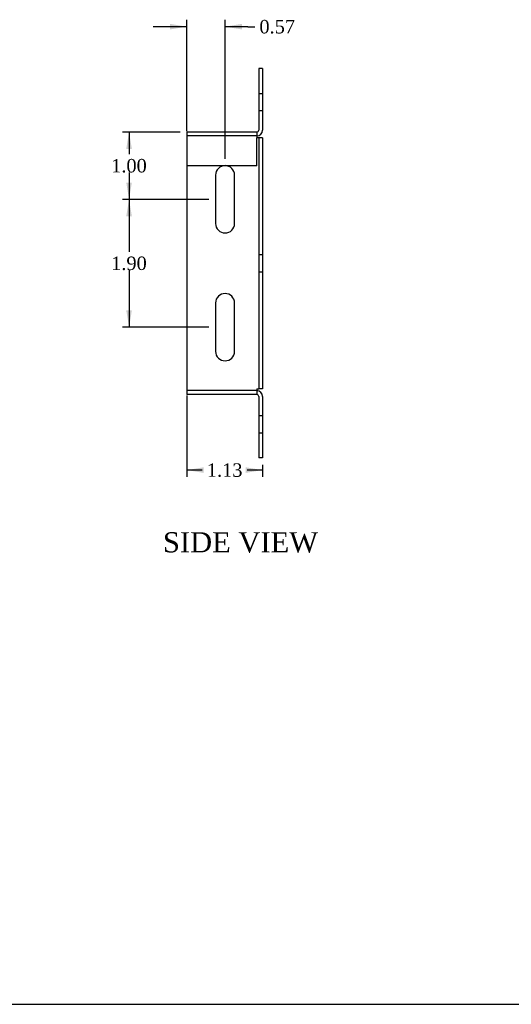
# Model space of a CAD drawing. Header units: inches. Extents: x 0.1 to 35.9, y -0.2 to 23.9.
# Tile 2 of 4: x 18 to 25.3, y 0.1 to 14.7. Entities that reach past the tile are written whole.
import ezdxf
from ezdxf.enums import TextEntityAlignment as Align
from ezdxf.lldxf.tags import DXFTag

# ---------------------------------------------------------------- set-up
doc = ezdxf.new("R2010")
doc.units = ezdxf.units.IN
doc.header["$MEASUREMENT"] = 0
doc.layers.add('COM55557-2', color=7, linetype='Continuous')
doc.layers.add('Default', color=7, linetype='Continuous')
doc.styles.add('SEACAD_Times_New_Roman', font='times.ttf')
tags = doc.linetypes.add('HIDDEN2', pattern=[0.1875, 0.125, -0.0625]).pattern_tags.tags
tags[6:7] = [DXFTag(74, 4), DXFTag(75, 0), DXFTag(340, '0'), DXFTag(46, 0.0), DXFTag(50, 0.0), DXFTag(44, 0.0), DXFTag(45, 0.0)]
tags[4:5] = [DXFTag(74, 4), DXFTag(75, 0), DXFTag(340, '0'), DXFTag(46, 0.0), DXFTag(50, 0.0), DXFTag(44, 0.0), DXFTag(45, 0.0)]
doc.dimstyles.new('HAMMOND_(STH_-_42x28)', dxfattribs={"dimtxt": 0.2, "dimasz": 0.25, "dimexe": 0.1, "dimexo": 0.1, "dimgap": 0.05, "dimtad": 0, "dimtih": 1, "dimtoh": 1, "dimzin": 0, "dimdsep": 46, "dimtxsty": 'SEACAD_Times_New_Roman', "dimblk1": '_SE_FILLED', "dimblk2": '_SE_FILLED', "dimsah": 1, "dimcen": 0.1, "dimadec": 0, "dimazin": 0, "dimtfac": 0.8, "dimtofl": 0, "dimtmove": 0, "dimatfit": 3, "dimfxl": 1, "dimtolj": 1, "dimtzin": 0, "dimarcsym": 0})

# ---------------------------------------------------------------- blocks, each defined once
blk = doc.blocks.new('SE2')
at = {"layer": 'COM55557-2', "color": 7, "linetype": 'Continuous'}
for p, q in [((21.557, 13.968), (21.557, 13.054)), ((21.614, 13.968), (21.557, 13.968)), ((21.614, 13.968), (21.614, 13.054)), ((21.528, 13.025), (20.489, 13.025)), ((20.489, 13.025), (20.489, 12.939)), ((21.528, 13.025), (21.528, 12.939)), ((20.489, 12.939), (20.489, 9.211)), ((21.557, 12.939), (21.528, 12.939)), ((21.557, 12.939), (21.557, 9.211)), ((21.614, 12.939), (21.557, 12.939)), ((21.614, 12.939), (21.614, 9.211)), ((20.917, 12.385), (20.917, 11.666)), ((21.198, 11.666), (21.198, 12.385)), ((20.917, 10.485), (20.917, 9.766)), ((21.198, 9.766), (21.198, 10.485)), ((20.489, 9.211), (20.489, 9.125)), ((21.528, 9.125), (20.489, 9.125)), ((21.528, 9.211), (21.528, 9.125)), ((21.528, 9.211), (21.557, 9.211)), ((21.614, 9.211), (21.557, 9.211)), ((21.557, 9.096), (21.557, 8.182)), ((21.614, 9.096), (21.614, 8.182)), ((21.614, 8.182), (21.557, 8.182))]:
    blk.add_line(p, q, dxfattribs=at)
at = {"layer": 'COM55557-2', "color": 7, "linetype": 'HIDDEN2'}
for p, q in [((21.614, 13.593), (21.557, 13.593)), ((21.557, 13.343), (21.614, 13.343)), ((21.528, 12.968), (20.489, 12.968)), ((21.528, 12.525), (21.528, 12.939)), ((21.528, 12.525), (20.489, 12.525)), ((21.614, 11.2), (21.557, 11.2)), ((21.557, 10.95), (21.614, 10.95)), ((21.528, 9.182), (20.489, 9.182)), ((21.614, 8.807), (21.557, 8.807)), ((21.557, 8.557), (21.614, 8.557))]:
    blk.add_line(p, q, dxfattribs=at)
at = {"layer": 'COM55557-2', "color": 7, "linetype": 'Continuous'}
for centre, radius, start, end in [((21.528, 13.054), 0.086, 270, 360), ((21.528, 13.054), 0.029, 270, 360), ((21.057, 12.385), 0.141, 0, 180), ((21.057, 11.666), 0.141, 180, 0), ((21.057, 10.485), 0.141, 0, 180), ((21.057, 9.766), 0.141, 180, 0), ((21.528, 9.096), 0.086, 0, 90), ((21.528, 9.096), 0.029, 0, 90)]:
    blk.add_arc(centre, radius, start, end, dxfattribs=at)
blk = doc.blocks.new('DMBLK6392')
at = {"layer": 'Default', "linetype": 'Continuous', "transparency": 16777216}
for points in [[(20.239, 14.633), (20.239, 14.55), (20.489, 14.591)], [(21.307, 14.633), (21.057, 14.591), (21.307, 14.55)]]:
    blk.add_hatch(color=7, dxfattribs=at).paths.add_polyline_path(points)
at = {"layer": 'Default', "color": 7, "linetype": 'Continuous', "transparency": 16777216}
for p, q in [((20.489, 13.039), (20.489, 14.691)), ((21.057, 12.625), (21.057, 14.691)), ((20.489, 14.591), (19.989, 14.591)), ((21.397, 14.591), (21.057, 14.591)), ((21.397, 14.591), (21.497, 14.591))]:
    blk.add_line(p, q, dxfattribs=at)
at = {"layer": 'Default', "color": 7, "linetype": 'Continuous', "transparency": 16777216, "style": 'SEACAD_Times_New_Roman'}
blk.add_text('0.57', height=0.2, dxfattribs=at).set_placement((21.567, 14.691), align=Align.TOP_LEFT)
blk = doc.blocks.new('_SE_FILLED')
at = {"color": 0}
blk.add_line((0, 0), (-1, 0), dxfattribs=at)
blk.add_solid([(0, 0), (-1, -0.1665), (-1, 0.1665), (0, 0)], dxfattribs=at)
blk = doc.blocks.new('DMBLK6409')
at = {"layer": 'Default', "linetype": 'Continuous', "transparency": 16777216}
for points in [[(19.59, 12.775), (19.673, 12.775), (19.632, 13.025)], [(19.59, 12.275), (19.632, 12.025), (19.673, 12.275)]]:
    blk.add_hatch(color=7, dxfattribs=at).paths.add_polyline_path(points)
at = {"layer": 'Default', "color": 7, "linetype": 'Continuous', "transparency": 16777216}
for p, q in [((20.389, 13.025), (19.532, 13.025)), ((19.632, 13.025), (19.632, 12.695)), ((19.632, 12.425), (19.632, 12.025)), ((20.817, 12.025), (19.532, 12.025))]:
    blk.add_line(p, q, dxfattribs=at)
at = {"layer": 'Default', "color": 7, "linetype": 'Continuous', "transparency": 16777216, "style": 'SEACAD_Times_New_Roman'}
blk.add_text('1.00', height=0.2, dxfattribs=at).set_placement((19.366, 12.625), align=Align.TOP_LEFT)
blk = doc.blocks.new('DMBLK6410')
at = {"layer": 'Default', "linetype": 'Continuous', "transparency": 16777216}
for points in [[(20.739, 7.96), (20.739, 8.043), (20.489, 8.002)], [(21.364, 7.96), (21.614, 8.002), (21.364, 8.043)]]:
    blk.add_hatch(color=7, dxfattribs=at).paths.add_polyline_path(points)
at = {"layer": 'Default', "color": 7, "linetype": 'Continuous', "transparency": 16777216}
for p, q in [((20.489, 9.111), (20.489, 7.902)), ((21.614, 8.082), (21.614, 7.902)), ((20.717, 8.002), (20.489, 8.002)), ((21.614, 8.002), (21.387, 8.002))]:
    blk.add_line(p, q, dxfattribs=at)
at = {"layer": 'Default', "color": 7, "linetype": 'Continuous', "transparency": 16777216, "style": 'SEACAD_Times_New_Roman'}
blk.add_text('1.13', height=0.2, dxfattribs=at).set_placement((20.787, 8.102), align=Align.TOP_LEFT)
blk = doc.blocks.new('DMBLK6411')
at = {"layer": 'Default', "linetype": 'Continuous', "transparency": 16777216}
for points in [[(19.59, 11.775), (19.673, 11.775), (19.632, 12.025)], [(19.59, 10.375), (19.632, 10.125), (19.673, 10.375)]]:
    blk.add_hatch(color=7, dxfattribs=at).paths.add_polyline_path(points)
at = {"layer": 'Default', "color": 7, "linetype": 'Continuous', "transparency": 16777216}
for p, q in [((20.817, 12.025), (19.532, 12.025)), ((19.632, 12.025), (19.632, 11.245)), ((19.632, 10.975), (19.632, 10.125)), ((20.817, 10.125), (19.532, 10.125))]:
    blk.add_line(p, q, dxfattribs=at)
at = {"layer": 'Default', "color": 7, "linetype": 'Continuous', "transparency": 16777216, "style": 'SEACAD_Times_New_Roman'}
blk.add_text('1.90', height=0.2, dxfattribs=at).set_placement((19.366, 11.175), align=Align.TOP_LEFT)
blk = doc.blocks.new('BORDER')
at = {"layer": 'Default', "color": 7, "linetype": 'Continuous'}
blk.add_line((-41.86, 0), (0, 0), dxfattribs=at)

msp = doc.modelspace()

# ---------------------------------------------------------------- block references
at = {"layer": 'Default', "color": 7, "xscale": 0.857, "yscale": 0.857, "zscale": 0.857}
msp.add_blockref('BORDER', (35.945, 0.063), dxfattribs=at)
at = {"layer": 'Default'}
msp.add_blockref('SE2', (0, 0), dxfattribs=at)

# ---------------------------------------------------------------- texts
at = {"layer": 'Default', "color": 7, "linetype": 'Continuous', "style": 'SEACAD_Times_New_Roman'}
msp.add_text('SIDE VIEW', height=0.3, dxfattribs=at).set_placement((20.135, 7.079), align=Align.TOP_LEFT)

# ---------------------------------------------------------------- dimensions: what is measured, and where the dimension line sits
at = {"layer": 'Default', "color": 7, "linetype": 'Continuous'}
dim = msp.add_linear_dim(base=(20.489, 14.591), p1=(21.057, 12.525), p2=(20.489, 12.939), text='\\A1;<>', dimstyle='HAMMOND_(STH_-_42x28)', override={"dimtmove": 1}, dxfattribs=at)
dim.commit()
dim.dimension.update_dxf_attribs({"geometry": 'DMBLK6392', "text_midpoint": (21.497, 14.591), "dimtype": 160})
for p1, p2, angle, picture, middle, dimtype in [((20.489, 13.025), (20.917, 12.025), 90, 'DMBLK6409', (19.632, 12.525), 160), ((20.917, 12.025), (20.917, 10.125), 270, 'DMBLK6411', (19.632, 11.075), 161)]:
    dim = msp.add_linear_dim(base=(19.632, 12.025), p1=p1, p2=p2, angle=angle, text='\\A1;<>', dimstyle='HAMMOND_(STH_-_42x28)', dxfattribs=at)
    dim.commit()
    dim.dimension.update_dxf_attribs({"geometry": picture, "text_midpoint": middle, "dimtype": dimtype})
dim = msp.add_linear_dim(base=(20.489449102, 8.001777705), p1=(21.614449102, 9.096452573), p2=(20.489449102, 9.211452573), text='\\A1;<>', dimstyle='HAMMOND_(STH_-_42x28)', dxfattribs=at)
dim.commit()
dim.dimension.update_dxf_attribs({"geometry": 'DMBLK6410', "text_midpoint": (21.051949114, 8.001777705), "dimtype": 160})

doc.saveas('drawing.dxf')
